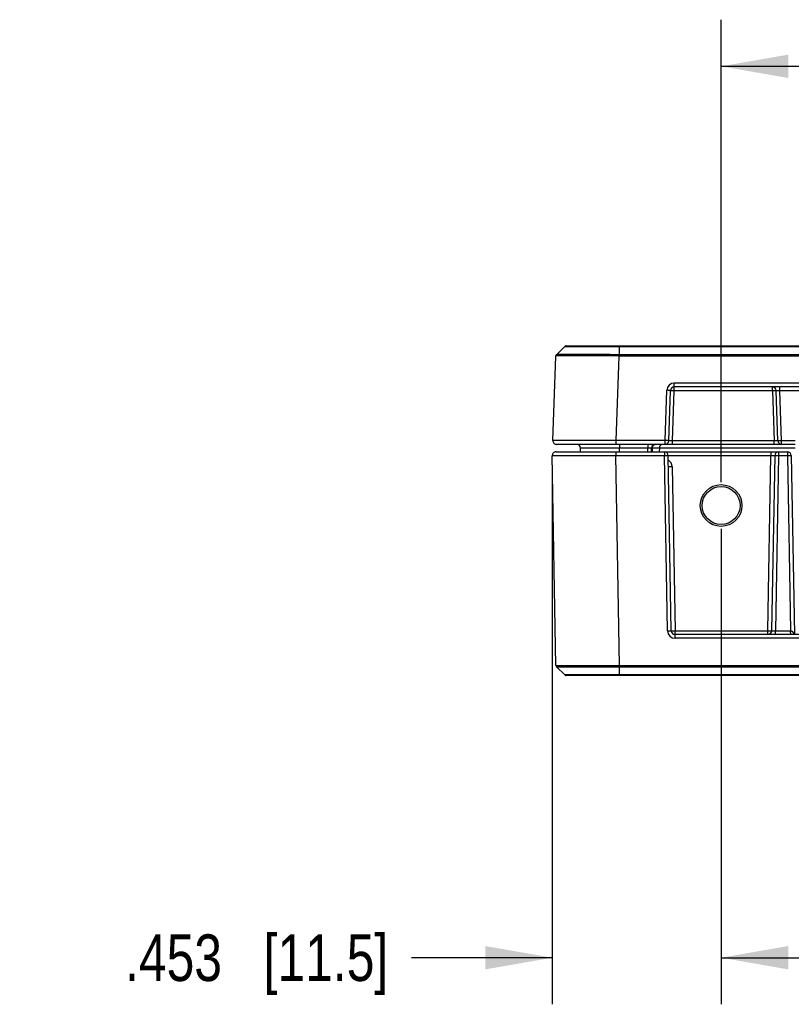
# Model space of a CAD drawing. Header units: inches. Extents: x 0 to 22, y 0 to 17.
# Tile 22 of 30: x 12.8 to 14.9, y 5.9 to 8.5. Entities that reach past the tile are written whole.
import ezdxf

# ---------------------------------------------------------------- set-up
doc = ezdxf.new("R2010")
doc.units = ezdxf.units.IN
doc.header["$LTSCALE"] = 1.21
doc.header["$MEASUREMENT"] = 0
doc.layers.get('0').update_dxf_attribs({"linetype": 'CONTINUOUS'})
doc.layers.add('DIMENSIONS', color=7, linetype='CONTINUOUS')
doc.styles.get("Standard").update_dxf_attribs({"font": 'txt', "width": 0.8})
doc.dimstyles.new('DIMSTYLE_1', dxfattribs={"dimtxt": 0.125, "dimasz": 0.18, "dimexe": 0.18, "dimexo": 0.0625, "dimgap": 0.09, "dimtad": 0, "dimtih": 1, "dimtoh": 1, "dimdec": 3, "dimzin": 4, "dimdsep": 46, "dimtxsty": 'STANDARD', "dimblk": '_FILLED', "dimblk1": '_FILLED', "dimblk2": '_FILLED', "dimcen": 0.09, "dimadec": 0, "dimazin": 0, "dimtp": 0.01, "dimtm": 0.01, "dimtfac": 1, "dimtdec": 3, "dimtofl": 0, "dimtmove": 0, "dimatfit": 3, "dimldrblk": '_FILLED', "dimfxl": 1, "dimtolj": 1, "dimtzin": 4, "dimarcsym": 0})

# ---------------------------------------------------------------- blocks, each defined once
blk = doc.blocks.new('_FILLED')
at = {"color": 0, "linetype": 'BYBLOCK'}
blk.add_solid([(0, 0), (-1, 0.174), (-1, -0.174)], dxfattribs=at)
blk = doc.blocks.new('*D8')
at = {"layer": 'DIMENSIONS', "color": 2, "linetype": 'CONTINUOUS'}
for p, q in [((14.6837, 7.2634), (14.6837, 8.5039)), ((17.2337, 7.2634), (17.2337, 8.5039)), ((14.6837, 8.3789), (15.2337, 8.3789)), ((17.2337, 8.3789), (16.6837, 8.3789))]:
    blk.add_line(p, q, dxfattribs=at)
at = {"layer": 'DIMENSIONS', "color": 2, "linetype": 'CONTINUOUS', "xscale": 0.18, "yscale": 0.18, "zscale": 0.18, "rotation": 180}
blk.add_blockref('_FILLED', (14.6837, 8.3789), dxfattribs=at)
at = {"layer": 'DIMENSIONS', "color": 2, "linetype": 'CONTINUOUS', "xscale": 0.18, "yscale": 0.18, "zscale": 0.18}
blk.add_blockref('_FILLED', (17.2337, 8.3789), dxfattribs=at)
at = {"layer": 'DIMENSIONS', "color": 2, "linetype": 'CONTINUOUS', "insert": (15.9587, 8.4414), "char_height": 0.125, "width": 1.325, "attachment_point": 2, "line_spacing_factor": 0.9}
blk.add_mtext('2.550{\\Ftxt.shx;\\W1.000000;\\H0.125000; }[64.77]', dxfattribs=at)
blk = doc.blocks.new('*D9')
at = {"layer": 'DIMENSIONS', "color": 2, "linetype": 'CONTINUOUS'}
for p, q in [((14.2309, 7.2723), (14.2309, 5.863)), ((14.6837, 7.1384), (14.6837, 5.863)), ((14.2309, 5.988), (13.8533, 5.988)), ((14.6837, 5.988), (15.0437, 5.988))]:
    blk.add_line(p, q, dxfattribs=at)
at = {"layer": 'DIMENSIONS', "color": 2, "linetype": 'CONTINUOUS', "xscale": 0.18, "yscale": 0.18, "zscale": 0.18}
blk.add_blockref('_FILLED', (14.2309, 5.988), dxfattribs=at)
at = {"layer": 'DIMENSIONS', "color": 2, "linetype": 'CONTINUOUS', "xscale": 0.18, "yscale": 0.18, "zscale": 0.18, "rotation": 180}
blk.add_blockref('_FILLED', (14.6837, 5.988), dxfattribs=at)
at = {"layer": 'DIMENSIONS', "color": 2, "linetype": 'CONTINUOUS', "insert": (13.7908, 6.0505), "char_height": 0.125, "width": 1.125, "attachment_point": 3, "line_spacing_factor": 0.9}
blk.add_mtext('.453{\\Ftxt.shx;\\W1.000000;\\H0.125000; }[11.5]', dxfattribs=at)

msp = doc.modelspace()

# ---------------------------------------------------------------- linework, layer by layer
at = {"color": 7, "linetype": 'CONTINUOUS'}
for p, q in [((14.2648, 7.6275), (14.2418, 7.6053)), ((14.2647, 7.6275), (14.2418, 7.6054)), ((14.2649, 7.6277), (14.2647, 7.6275)), ((14.2647, 7.6275), (14.4102, 7.6275)), ((14.2665, 7.6286), (14.2659, 7.6284)), ((14.267, 7.6288), (14.2665, 7.6286)), ((14.2682, 7.6289), (17.6492, 7.6289)), ((14.4102, 7.6289), (14.4102, 7.6053)), ((14.4102, 7.6275), (17.5072, 7.6275)), ((14.2324, 7.3753), (14.2403, 7.6019)), ((14.2404, 7.6029), (14.2403, 7.6024)), ((14.2403, 7.6019), (14.2403, 7.6021)), ((14.2403, 7.6021), (14.2403, 7.6021)), ((14.2405, 7.602), (14.2403, 7.6019)), ((14.2406, 7.6036), (14.2404, 7.6029)), ((14.2409, 7.6042), (14.2406, 7.6036)), ((14.2412, 7.6047), (14.2409, 7.6042)), ((14.2416, 7.6052), (14.2412, 7.6047)), ((14.2418, 7.6054), (14.2416, 7.6052)), ((14.2418, 7.6054), (14.2417, 7.6053)), ((14.2418, 7.6054), (14.2418, 7.6054)), ((14.4023, 7.3753), (14.4102, 7.6019)), ((17.5072, 7.6053), (14.4102, 7.6053)), ((17.5073, 7.6019), (14.4102, 7.6019)), ((14.558, 7.5093), (14.558, 7.5293)), ((17.3594, 7.5293), (14.558, 7.5293)), ((14.5333, 7.3753), (14.538, 7.51)), ((14.5433, 7.3746), (14.548, 7.5093)), ((14.5533, 7.3746), (14.558, 7.5093)), ((17.3594, 7.5189), (14.558, 7.5189)), ((14.558, 7.5093), (14.8214, 7.5093)), ((14.8214, 7.5093), (14.8214, 7.5189)), ((14.8214, 7.5093), (14.8261, 7.3746)), ((14.8361, 7.3746), (14.8314, 7.5093)), ((14.8414, 7.5093), (14.8414, 7.5189)), ((14.8461, 7.3746), (14.8414, 7.5093)), ((14.8414, 7.5093), (17.076, 7.5093)), ((14.4023, 7.3649), (14.4023, 7.3753)), ((14.5333, 7.3753), (14.4023, 7.3753)), ((14.5333, 7.3649), (14.5333, 7.3753)), ((14.5533, 7.3649), (14.5533, 7.3746)), ((14.8261, 7.3746), (14.5533, 7.3746)), ((14.8261, 7.3649), (14.8261, 7.3746)), ((14.8461, 7.3649), (14.8461, 7.3746)), ((14.8824, 7.3746), (14.8461, 7.3746)), ((14.2409, 7.3449), (14.8619, 7.3449)), ((14.8824, 7.3649), (14.2423, 7.3649)), ((14.3066, 7.3449), (14.3064, 7.3551)), ((14.4114, 7.3551), (14.3064, 7.3551)), ((14.4009, 7.3449), (14.4009, 7.3348)), ((14.4114, 7.3649), (14.4114, 7.3551)), ((14.4115, 7.3449), (14.4114, 7.3551)), ((14.487, 7.3551), (14.4114, 7.3551)), ((14.4869, 7.3449), (14.487, 7.3551)), ((14.487, 7.3649), (14.487, 7.3551)), ((14.497, 7.3551), (14.487, 7.3551)), ((14.4969, 7.3449), (14.497, 7.3551)), ((14.4988, 7.3551), (14.497, 7.3551)), ((14.4988, 7.3551), (14.4987, 7.3449)), ((14.8824, 7.3551), (14.4988, 7.3551)), ((14.518, 7.3551), (14.5179, 7.3449)), ((14.5319, 7.3449), (14.5319, 7.3348)), ((14.8175, 7.3449), (14.8175, 7.3351)), ((14.8375, 7.3449), (14.8375, 7.3349)), ((14.8619, 7.3449), (14.8619, 7.3349)), ((14.2407, 6.772), (14.2309, 7.3348)), ((14.2309, 7.3348), (14.4009, 7.3348)), ((14.4107, 6.772), (14.4009, 7.3348)), ((14.4009, 7.3348), (14.5319, 7.3348)), ((14.5319, 7.3348), (14.5419, 7.3351)), ((14.5401, 6.8644), (14.5319, 7.3348)), ((14.5501, 6.8648), (14.5419, 7.3351)), ((14.5419, 7.3351), (14.8175, 7.3351)), ((14.8093, 6.8648), (14.8175, 7.3351)), ((14.8175, 7.3351), (14.8275, 7.3351)), ((14.8275, 7.3351), (14.8193, 6.8648)), ((14.8275, 7.3351), (14.8375, 7.3349)), ((14.8375, 7.3349), (14.8293, 6.8649)), ((14.8375, 7.3349), (14.8619, 7.3349)), ((14.8619, 7.3349), (14.8719, 7.3351)), ((14.8619, 7.3349), (14.8701, 6.8649)), ((14.8719, 7.3351), (14.8803, 6.8549)), ((14.5424, 7.3051), (14.5524, 7.3051)), ((14.5524, 7.3051), (14.5601, 6.8648)), ((14.5401, 6.8644), (14.5501, 6.8648)), ((14.5501, 6.8648), (14.5601, 6.8648)), ((14.5601, 6.8448), (14.5601, 6.8648)), ((14.5601, 6.8648), (14.8093, 6.8648)), ((17.3573, 6.8549), (14.5601, 6.8549)), ((17.3573, 6.8448), (14.5601, 6.8448)), ((14.8093, 6.8549), (14.8093, 6.8648)), ((14.8093, 6.8648), (14.8193, 6.8648)), ((14.8193, 6.8648), (14.8293, 6.8649)), ((14.8293, 6.8549), (14.8293, 6.8649)), ((14.8293, 6.8649), (14.8701, 6.8649)), ((14.8705, 6.8549), (14.8701, 6.8649)), ((14.2407, 6.772), (14.2408, 6.7717)), ((14.2407, 6.772), (14.241, 6.7719)), ((14.2407, 6.7717), (14.2408, 6.7717)), ((14.241, 6.7704), (14.2413, 6.7698)), ((14.242, 6.7687), (14.2422, 6.7685)), ((14.2422, 6.7685), (14.2422, 6.7685)), ((14.2648, 6.7464), (14.2422, 6.7685)), ((14.2422, 6.7685), (14.2647, 6.7464)), ((14.4107, 6.772), (17.5067, 6.772)), ((14.4108, 6.7464), (14.4108, 6.7685)), ((14.4108, 6.7685), (17.5067, 6.7685)), ((14.4108, 6.7464), (14.2647, 6.7464)), ((14.2654, 6.7458), (14.2659, 6.7455)), ((14.2659, 6.7455), (14.2665, 6.7453)), ((14.2665, 6.7453), (14.267, 6.7451)), ((17.6492, 6.7449), (14.2683, 6.7449)), ((14.4107, 6.7451), (14.4108, 6.7464)), ((14.4108, 6.7449), (14.4107, 6.7451)), ((17.5067, 6.7464), (14.4108, 6.7464))]:
    msp.add_line(p, q, dxfattribs=at)
for points in [[(14.2659, 7.6284), (14.2654, 7.6281), (14.2649, 7.6277)], [(14.2682, 7.6289), (14.2676, 7.6289), (14.267, 7.6288)], [(14.2417, 7.6053), (14.2413, 7.6048), (14.241, 7.6044), (14.2407, 7.6039), (14.2405, 7.6033), (14.2404, 7.6027), (14.2403, 7.6021)], [(14.4998, 7.3618), (14.5001, 7.3621), (14.5007, 7.3627), (14.5013, 7.3631), (14.5019, 7.3635), (14.5024, 7.3638), (14.503, 7.3641), (14.5036, 7.3643), (14.5041, 7.3645), (14.5047, 7.3646), (14.5052, 7.3648), (14.5057, 7.3648), (14.5062, 7.3649), (14.5066, 7.3649), (14.507, 7.3649)], [(14.8166, 6.8581), (14.8165, 6.858), (14.816, 6.8575), (14.8156, 6.8571), (14.8151, 6.8568), (14.8146, 6.8565), (14.8142, 6.8562), (14.8137, 6.856), (14.8133, 6.8558), (14.8128, 6.8556), (14.8124, 6.8554), (14.812, 6.8553), (14.8115, 6.8552), (14.8111, 6.8551), (14.8107, 6.855), (14.8104, 6.855), (14.81, 6.855), (14.8097, 6.8549), (14.8093, 6.8549)], [(14.2408, 6.7717), (14.2408, 6.771), (14.241, 6.7704)], [(14.2413, 6.7698), (14.2416, 6.7692), (14.242, 6.7687)], [(14.2647, 6.7464), (14.2649, 6.7462), (14.2654, 6.7458)], [(14.267, 6.7451), (14.2676, 6.745), (14.2682, 6.7449)]]:
    msp.add_lwpolyline(points, dxfattribs=at)
for radius in [0.056, 0.051]:
    msp.add_circle((14.6837, 7.2009), radius, dxfattribs=at)
for centre, radius, start, end in [((14.2682, 7.6239), 0.005, 134, 134.109), ((15.0468, 7.5906), 0.6367, 178.6681, 178.977), ((14.558, 7.5093), 0.02, 90.006, 177.994), ((14.558, 7.5089), 0.01, 89.9932, 177.9927), ((14.8214, 7.5089), 0.01, 2.0001, 88.8747), ((14.2423, 7.3749), 0.01, 178, 270), ((14.5333, 7.3749), 0.01, 270, 358), ((14.8461, 7.3749), 0.01, 182.0002, 270.0053), ((14.2409, 7.3349), 0.01, 90.0069, 180.9999), ((14.2964, 7.3549), 0.01, 1.0002, 90.0132), ((14.507, 7.3549), 0.01, 89.9947, 178.9999), ((14.528, 7.3549), 0.01, 90, 179), ((14.5319, 7.3349), 0.01, 1, 90), ((14.8375, 7.3349), 0.01, 90, 179), ((14.8619, 7.3349), 0.01, 1, 90), ((14.5324, 7.3048), 0.02, 1.007, 60.9488), ((14.5601, 6.8648), 0.02, 181.0018, 269.9987), ((14.5601, 6.8649), 0.01, 181.0033, 270.0139), ((14.8093, 6.8649), 0.01, 269.9947, 358.9999), ((14.2457, 6.7721), 0.005, 225.5, 225.6338), ((15.4112, 6.7805), 1.0005, 180.4883, 180.6875)]:
    msp.add_arc(centre, radius, start, end, dxfattribs=at)
for points, knots in [([(14.4102, 7.6019), (14.4075, 7.602), (14.4022, 7.602), (14.3941, 7.602), (14.3862, 7.6021), (14.3782, 7.6021), (14.3704, 7.6021), (14.3601, 7.6022), (14.35, 7.6022), (14.34, 7.6022), (14.3305, 7.6023), (14.3191, 7.6023), (14.306, 7.6023), (14.2938, 7.6023), (14.2843, 7.6023), (14.2773, 7.6023), (14.2724, 7.6023), (14.2679, 7.6023), (14.2636, 7.6023), (14.2598, 7.6023), (14.2562, 7.6022), (14.253, 7.6022), (14.2501, 7.6022), (14.2476, 7.6022), (14.2458, 7.6021), (14.2445, 7.6021), (14.2436, 7.6021), (14.2429, 7.6021), (14.2422, 7.6021), (14.2417, 7.6021), (14.2412, 7.602), (14.2409, 7.602), (14.2407, 7.602), (14.2406, 7.602), (14.2405, 7.602)], [0, 0, 0, 0, 0.047388, 0.094672, 0.141742, 0.188496, 0.234828, 0.280633, 0.370259, 0.413877, 0.456569, 0.538792, 0.61619, 0.688069, 0.753785, 0.784145, 0.812748, 0.839531, 0.864433, 0.887398, 0.908376, 0.927319, 0.944186, 0.958938, 0.971542, 0.977029, 0.98197, 0.98636, 0.990199, 0.993483, 0.996212, 0.998384, 0.999262, 1, 1, 1, 1]), ([(14.4102, 7.6054), (14.4075, 7.6054), (14.402, 7.6054), (14.3938, 7.6054), (14.3856, 7.6055), (14.3775, 7.6055), (14.3695, 7.6055), (14.3616, 7.6055), (14.3537, 7.6056), (14.3461, 7.6056), (14.3385, 7.6056), (14.3312, 7.6056), (14.324, 7.6057), (14.3171, 7.6057), (14.3103, 7.6057), (14.3038, 7.6057), (14.2976, 7.6057), (14.2916, 7.6057), (14.2859, 7.6057), (14.2805, 7.6057), (14.2754, 7.6057), (14.2707, 7.6057), (14.2662, 7.6057), (14.2621, 7.6057), (14.2584, 7.6056), (14.2555, 7.6056), (14.2534, 7.6056), (14.2519, 7.6056), (14.2506, 7.6056), (14.2493, 7.6056), (14.2482, 7.6055), (14.2471, 7.6055), (14.2461, 7.6055), (14.2452, 7.6055), (14.2445, 7.6055), (14.2438, 7.6055), (14.2433, 7.6055), (14.2429, 7.6055), (14.2427, 7.6055), (14.2425, 7.6054), (14.2423, 7.6054), (14.2422, 7.6054), (14.2421, 7.6054), (14.242, 7.6054), (14.2419, 7.6054), (14.2419, 7.6054), (14.2418, 7.6054), (14.2418, 7.6054), (14.2418, 7.6054), (14.2418, 7.6054), (14.2418, 7.6054)], [0, 0, 0, 0, 0.048873, 0.097631, 0.146155, 0.194332, 0.242044, 0.289176, 0.335617, 0.381257, 0.425983, 0.46969, 0.512275, 0.553641, 0.593685, 0.632308, 0.669415, 0.704922, 0.738747, 0.770806, 0.801017, 0.829309, 0.855622, 0.879897, 0.902072, 0.922085, 0.931266, 0.939891, 0.947954, 0.955452, 0.96238, 0.968733, 0.974506, 0.979694, 0.984296, 0.988308, 0.991731, 0.993221, 0.994563, 0.995758, 0.996805, 0.997704, 0.998455, 0.99906, 0.999306, 0.999517, 0.99969, 0.999828, 0.99993, 1, 1, 1, 1]), ([(14.548, 7.5093), (14.548, 7.5093), (14.548, 7.5093), (14.548, 7.5093), (14.548, 7.5093), (14.548, 7.5093), (14.5479, 7.5093), (14.5479, 7.5093), (14.5478, 7.5094), (14.5477, 7.5094), (14.5475, 7.5094), (14.5472, 7.5094), (14.5468, 7.5095), (14.5463, 7.5095), (14.5457, 7.5096), (14.5451, 7.5096), (14.5444, 7.5097), (14.5436, 7.5097), (14.5427, 7.5098), (14.5419, 7.5098), (14.5409, 7.5099), (14.5397, 7.5099), (14.5387, 7.51), (14.538, 7.51)], [0, 0, 0, 0, 0.002087, 0.003814, 0.00608, 0.00891, 0.012313, 0.016294, 0.020854, 0.031713, 0.044879, 0.078024, 0.120003, 0.170427, 0.228818, 0.294619, 0.367198, 0.445859, 0.529845, 0.618347, 0.710515, 0.805457, 1, 1, 1, 1]), ([(14.548, 7.5093), (14.548, 7.5093), (14.548, 7.5093), (14.5481, 7.5093), (14.5481, 7.5093), (14.5481, 7.5093), (14.5481, 7.5093), (14.5482, 7.5093), (14.5482, 7.5093), (14.5483, 7.5094), (14.5485, 7.5094), (14.5488, 7.5094), (14.5492, 7.5094), (14.5497, 7.5094), (14.5503, 7.5094), (14.551, 7.5094), (14.5517, 7.5094), (14.5525, 7.5094), (14.5533, 7.5094), (14.5542, 7.5094), (14.5551, 7.5094), (14.5564, 7.5093), (14.5574, 7.5093), (14.558, 7.5093)], [0, 0, 0, 0, 0.002088, 0.003814, 0.00608, 0.008908, 0.012309, 0.016287, 0.020845, 0.031697, 0.044855, 0.07798, 0.119936, 0.170334, 0.228699, 0.294475, 0.367034, 0.445679, 0.529659, 0.618166, 0.710352, 0.805328, 1, 1, 1, 1]), ([(14.8214, 7.5093), (14.822, 7.5093), (14.823, 7.5093), (14.8243, 7.5094), (14.8252, 7.5094), (14.8261, 7.5094), (14.8269, 7.5094), (14.8277, 7.5094), (14.8284, 7.5094), (14.8291, 7.5094), (14.8297, 7.5094), (14.8302, 7.5094), (14.8306, 7.5094), (14.8309, 7.5094), (14.8311, 7.5094), (14.8312, 7.5093), (14.8312, 7.5093), (14.8313, 7.5093), (14.8313, 7.5093), (14.8313, 7.5093), (14.8314, 7.5093), (14.8314, 7.5093), (14.8314, 7.5093), (14.8314, 7.5093)], [0, 0, 0, 0, 0.194672, 0.289648, 0.381834, 0.470341, 0.554321, 0.632966, 0.705525, 0.771301, 0.829666, 0.880064, 0.92202, 0.955145, 0.968303, 0.979155, 0.983713, 0.987691, 0.991092, 0.99392, 0.996186, 0.997912, 1, 1, 1, 1]), ([(14.8314, 7.5093), (14.8314, 7.5093), (14.8314, 7.5093), (14.8314, 7.5093), (14.8314, 7.5093), (14.8314, 7.5093), (14.8314, 7.5093), (14.8315, 7.5093), (14.8315, 7.5093), (14.8315, 7.5093), (14.8316, 7.5093), (14.8317, 7.5094), (14.8318, 7.5094), (14.832, 7.5094), (14.8322, 7.5094), (14.8326, 7.5094), (14.8331, 7.5094), (14.8337, 7.5094), (14.8343, 7.5094), (14.8351, 7.5094), (14.8358, 7.5094), (14.8367, 7.5094), (14.8376, 7.5094), (14.8385, 7.5094), (14.8394, 7.5093), (14.8404, 7.5093), (14.8411, 7.5093), (14.8414, 7.5093)], [0, 0, 0, 0, 0.000887, 0.001436, 0.00209, 0.003764, 0.005974, 0.008745, 0.012089, 0.01601, 0.020512, 0.031258, 0.044318, 0.059666, 0.077274, 0.119106, 0.16943, 0.227775, 0.29358, 0.366211, 0.444963, 0.529072, 0.617718, 0.710041, 0.805142, 0.90211, 1, 1, 1, 1]), ([(14.4023, 7.3753), (14.3967, 7.3753), (14.3857, 7.3753), (14.3692, 7.3753), (14.3531, 7.3754), (14.3374, 7.3754), (14.3224, 7.3754), (14.3082, 7.3754), (14.2968, 7.3754), (14.2882, 7.3754), (14.2822, 7.3754), (14.2765, 7.3754), (14.271, 7.3754), (14.2659, 7.3754), (14.2611, 7.3754), (14.2566, 7.3754), (14.2525, 7.3754), (14.2488, 7.3754), (14.2459, 7.3754), (14.2438, 7.3754), (14.2423, 7.3754), (14.241, 7.3754), (14.2397, 7.3754), (14.2385, 7.3754), (14.2375, 7.3754), (14.2365, 7.3753), (14.2357, 7.3753), (14.235, 7.3753), (14.2345, 7.3753), (14.2342, 7.3753), (14.2339, 7.3753), (14.2336, 7.3753), (14.2334, 7.3753), (14.2332, 7.3753), (14.233, 7.3753), (14.2328, 7.3753), (14.2327, 7.3753), (14.2326, 7.3753), (14.2326, 7.3753), (14.2325, 7.3753), (14.2325, 7.3753), (14.2324, 7.3753), (14.2324, 7.3753), (14.2324, 7.3753), (14.2324, 7.3753), (14.2324, 7.3753), (14.2324, 7.3753), (14.2324, 7.3753), (14.2324, 7.3753), (14.2324, 7.3753)], [0, 0, 0, 0, 0.098019, 0.195095, 0.290293, 0.382698, 0.471418, 0.555598, 0.634427, 0.671594, 0.707143, 0.740988, 0.773046, 0.803241, 0.831501, 0.857756, 0.881944, 0.904007, 0.923892, 0.933003, 0.941551, 0.949533, 0.956942, 0.963775, 0.970028, 0.975697, 0.980778, 0.985268, 0.987291, 0.989166, 0.990891, 0.992468, 0.993895, 0.995173, 0.996301, 0.997279, 0.998107, 0.998465, 0.998785, 0.999067, 0.999312, 0.999519, 0.999689, 0.999822, 0.999917, 0.999951, 0.999976, 0.999992, 1, 1, 1, 1]), ([(14.5433, 7.3746), (14.5433, 7.3746), (14.5433, 7.3746), (14.5433, 7.3746), (14.5433, 7.3746), (14.5433, 7.3746), (14.5432, 7.3746), (14.5432, 7.3746), (14.5431, 7.3747), (14.543, 7.3747), (14.5428, 7.3747), (14.5425, 7.3747), (14.5421, 7.3748), (14.5416, 7.3748), (14.541, 7.3749), (14.5404, 7.3749), (14.5397, 7.375), (14.5389, 7.375), (14.538, 7.3751), (14.5372, 7.3751), (14.5362, 7.3752), (14.535, 7.3752), (14.534, 7.3753), (14.5333, 7.3753)], [0, 0, 0, 0, 0.002087, 0.003814, 0.00608, 0.00891, 0.012313, 0.016294, 0.020854, 0.031713, 0.044879, 0.078024, 0.120003, 0.170427, 0.228818, 0.294619, 0.367198, 0.445859, 0.529845, 0.618347, 0.710515, 0.805457, 1, 1, 1, 1]), ([(14.5533, 7.3746), (14.553, 7.3746), (14.5523, 7.3745), (14.5514, 7.3745), (14.5504, 7.3745), (14.5495, 7.3745), (14.5486, 7.3745), (14.5478, 7.3744), (14.547, 7.3744), (14.5463, 7.3744), (14.5456, 7.3744), (14.545, 7.3744), (14.5445, 7.3745), (14.5442, 7.3745), (14.5439, 7.3745), (14.5438, 7.3745), (14.5436, 7.3745), (14.5435, 7.3745), (14.5435, 7.3745), (14.5434, 7.3745), (14.5434, 7.3745), (14.5434, 7.3745), (14.5434, 7.3746), (14.5433, 7.3746), (14.5433, 7.3746), (14.5433, 7.3746), (14.5433, 7.3746), (14.5433, 7.3746)], [0, 0, 0, 0, 0.097895, 0.194868, 0.289973, 0.382299, 0.470948, 0.555057, 0.63381, 0.706441, 0.772246, 0.830589, 0.880912, 0.922741, 0.940348, 0.955694, 0.968752, 0.979498, 0.984001, 0.987924, 0.991267, 0.994036, 0.996242, 0.997913, 0.998565, 0.999114, 1, 1, 1, 1]), ([(14.8361, 7.3746), (14.8361, 7.3746), (14.8361, 7.3746), (14.8361, 7.3746), (14.8361, 7.3746), (14.8361, 7.3746), (14.836, 7.3745), (14.836, 7.3745), (14.836, 7.3745), (14.8359, 7.3745), (14.8359, 7.3745), (14.8358, 7.3745), (14.8357, 7.3745), (14.8355, 7.3745), (14.8353, 7.3745), (14.8349, 7.3745), (14.8344, 7.3744), (14.8338, 7.3744), (14.8332, 7.3744), (14.8324, 7.3744), (14.8316, 7.3744), (14.8308, 7.3745), (14.8299, 7.3745), (14.829, 7.3745), (14.828, 7.3745), (14.8271, 7.3745), (14.8264, 7.3746), (14.8261, 7.3746)], [0, 0, 0, 0, 0.000886, 0.001434, 0.002087, 0.003757, 0.005963, 0.008731, 0.012075, 0.015997, 0.0205, 0.031247, 0.044304, 0.059651, 0.077257, 0.119087, 0.169409, 0.227752, 0.293556, 0.366187, 0.44494, 0.52905, 0.617698, 0.710025, 0.80513, 0.902104, 1, 1, 1, 1]), ([(14.8461, 7.3746), (14.8454, 7.3746), (14.8445, 7.3745), (14.8432, 7.3745), (14.8423, 7.3745), (14.8414, 7.3745), (14.8406, 7.3744), (14.8398, 7.3744), (14.839, 7.3744), (14.8384, 7.3744), (14.8378, 7.3744), (14.8373, 7.3745), (14.8369, 7.3745), (14.8366, 7.3745), (14.8364, 7.3745), (14.8363, 7.3745), (14.8362, 7.3745), (14.8362, 7.3745), (14.8362, 7.3745), (14.8361, 7.3745), (14.8361, 7.3746), (14.8361, 7.3746), (14.8361, 7.3746), (14.8361, 7.3746)], [0, 0, 0, 0, 0.194672, 0.289648, 0.381834, 0.470341, 0.554321, 0.632966, 0.705525, 0.771301, 0.829666, 0.880064, 0.92202, 0.955145, 0.968303, 0.979155, 0.983713, 0.987691, 0.991092, 0.99392, 0.996186, 0.997912, 1, 1, 1, 1]), ([(14.507, 7.3649), (14.5068, 7.3649), (14.5062, 7.3649), (14.5054, 7.3648), (14.5047, 7.3645), (14.5039, 7.3642), (14.5032, 7.3638), (14.5025, 7.3633), (14.5019, 7.3627), (14.5011, 7.3618), (14.5002, 7.3606), (14.4994, 7.3589), (14.499, 7.357), (14.4988, 7.3557), (14.4988, 7.3551)], [0, 0, 0, 0, 0.056305, 0.112872, 0.169939, 0.227726, 0.286412, 0.346139, 0.407004, 0.469054, 0.596547, 0.728292, 0.863252, 1, 1, 1, 1]), ([(14.8701, 6.8649), (14.8703, 6.8649), (14.8706, 6.8649), (14.8711, 6.8649), (14.8715, 6.8648), (14.872, 6.8646), (14.8723, 6.8645), (14.8726, 6.8644), (14.8729, 6.8642), (14.8732, 6.864), (14.8736, 6.8638), (14.874, 6.8635), (14.8743, 6.8632), (14.8746, 6.8629), (14.875, 6.8626), (14.8753, 6.8622), (14.8755, 6.8619), (14.8758, 6.8615), (14.8762, 6.8611), (14.8766, 6.8605), (14.877, 6.8597), (14.8774, 6.8589), (14.8779, 6.8579), (14.8785, 6.8566), (14.8788, 6.8555), (14.879, 6.8549)], [0, 0, 0, 0, 0.033389, 0.066715, 0.099892, 0.132886, 0.165668, 0.181975, 0.198225, 0.230573, 0.262714, 0.294657, 0.32641, 0.357986, 0.389387, 0.420628, 0.451745, 0.482767, 0.513702, 0.575279, 0.636538, 0.697556, 0.75836, 0.879428, 1, 1, 1, 1]), ([(14.241, 6.7719), (14.2411, 6.7719), (14.2413, 6.7719), (14.2417, 6.7719), (14.2421, 6.7719), (14.2427, 6.7719), (14.2434, 6.7719), (14.2444, 6.7719), (14.246, 6.7719), (14.2481, 6.7719), (14.2506, 6.7718), (14.2535, 6.7718), (14.2567, 6.7718), (14.2602, 6.7718), (14.2656, 6.7718), (14.2715, 6.7718), (14.2777, 6.7718), (14.2848, 6.7718), (14.2943, 6.7718), (14.3065, 6.7718), (14.3196, 6.7718), (14.331, 6.7718), (14.3405, 6.7718), (14.3505, 6.7718), (14.3606, 6.7719), (14.3709, 6.7719), (14.3788, 6.7719), (14.3867, 6.7719), (14.3974, 6.7719), (14.4054, 6.7719), (14.4107, 6.772)], [0, 0, 0, 0, 0.00161, 0.003779, 0.006506, 0.009789, 0.013626, 0.018016, 0.028443, 0.041047, 0.055799, 0.072666, 0.091611, 0.11259, 0.135557, 0.187244, 0.215848, 0.24621, 0.311927, 0.383806, 0.461204, 0.543426, 0.586118, 0.629736, 0.719362, 0.765169, 0.811501, 0.858255, 0.905327, 1, 1, 1, 1]), ([(14.2422, 6.7685), (14.2422, 6.7685), (14.2422, 6.7685), (14.2422, 6.7685), (14.2423, 6.7685), (14.2423, 6.7685), (14.2423, 6.7685), (14.2423, 6.7685), (14.2424, 6.7685), (14.2424, 6.7685), (14.2425, 6.7684), (14.2426, 6.7684), (14.2427, 6.7684), (14.2429, 6.7684), (14.2431, 6.7684), (14.2433, 6.7684), (14.2436, 6.7684), (14.2439, 6.7684), (14.2443, 6.7684), (14.2448, 6.7684), (14.2456, 6.7684), (14.2465, 6.7684), (14.2474, 6.7684), (14.2485, 6.7684), (14.2497, 6.7684), (14.2509, 6.7684), (14.2523, 6.7684), (14.2537, 6.7684), (14.2558, 6.7684), (14.2587, 6.7684), (14.2625, 6.7683), (14.2665, 6.7683), (14.271, 6.7683), (14.2757, 6.7683), (14.2808, 6.7683), (14.2862, 6.7683), (14.2919, 6.7683), (14.2979, 6.7683), (14.3041, 6.7683), (14.3106, 6.7683), (14.3174, 6.7683), (14.3244, 6.7683), (14.3315, 6.7683), (14.3389, 6.7684), (14.3465, 6.7684), (14.3542, 6.7684), (14.362, 6.7684), (14.3699, 6.7684), (14.3807, 6.7684), (14.3916, 6.7684), (14.4025, 6.7685), (14.408, 6.7685), (14.4108, 6.7685)], [0, 0, 0, 0, 0.00002, 0.000049, 0.000132, 0.000252, 0.000409, 0.000603, 0.000834, 0.001102, 0.001407, 0.002129, 0.002999, 0.004017, 0.005184, 0.006499, 0.007963, 0.009575, 0.011335, 0.0153, 0.019857, 0.025003, 0.030735, 0.03705, 0.043942, 0.051406, 0.059438, 0.068033, 0.077187, 0.097153, 0.119289, 0.143534, 0.169825, 0.198104, 0.228308, 0.260369, 0.294203, 0.329726, 0.366856, 0.405508, 0.445589, 0.486995, 0.529627, 0.573386, 0.618169, 0.66387, 0.710378, 0.757579, 0.805363, 0.902214, 0.951049, 1, 1, 1, 1])]:
    msp.add_open_spline(points, degree=3, knots=knots, dxfattribs=at)

# ---------------------------------------------------------------- dimensions: what is measured, and where the dimension line sits
at = {"layer": 'DIMENSIONS', "color": 2, "linetype": 'CONTINUOUS'}
for base, p1, p2, picture, middle in [((17.2337, 8.3789), (14.6837, 7.2634), (17.2337, 7.2634), '*D8', (15.8087, 8.3789)), ((14.6837, 5.988), (14.2309, 7.2723), (14.6837, 7.1384), '*D9', (12.9783, 5.988))]:
    dim = msp.add_linear_dim(base=base, p1=p1, p2=p2, dimstyle='DIMSTYLE_1', dxfattribs=at)
    dim.commit()
    dim.dimension.update_dxf_attribs({"geometry": picture, "text_midpoint": middle, "dimtype": 160})

doc.saveas('drawing.dxf')
